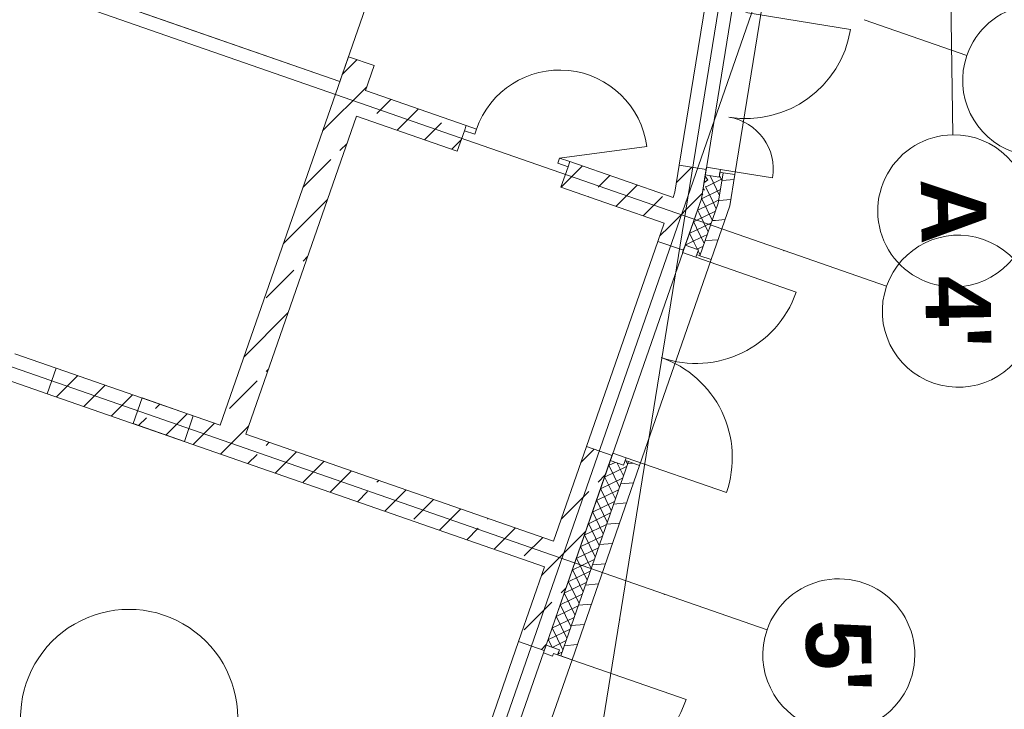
# Model space of a CAD drawing. Extents: x -22247 to 417655, y -187892 to 17509.
# Tile 29 of 62: x -1421 to 7644, y -13460 to -7112. Entities that reach past the tile are written whole.
import ezdxf
from ezdxf.lldxf.tags import DXFTag

# ---------------------------------------------------------------- set-up
doc = ezdxf.new("R2010")
doc.units = 0
doc.header["$LTSCALE"] = 50
for name, color, linetype, lineweight in [('02 Raster Gebäude', 7, 'Continuous', 25), ('20 Außenwände', 7, 'Continuous', 25), ('20 Dach Stb-Decke', 7, 'Continuous', 25), ('20 Innenwände', 7, 'Continuous', 25)]:
    doc.layers.add(name, color=color, linetype=linetype, lineweight=lineweight)
doc.styles.add('ERSTELLTER_STIL_1', font='txt')
tags = doc.linetypes.add('Raster', pattern=[0.8, 0.4, -0.2, 0, -0.2]).pattern_tags.tags
tags[10:11] = [DXFTag(74, 4), DXFTag(75, 0), DXFTag(340, '0'), DXFTag(46, 1.0), DXFTag(50, 0.0), DXFTag(44, 0.0), DXFTag(45, 0.0)]
tags[8:9] = [DXFTag(74, 4), DXFTag(75, 0), DXFTag(340, '0'), DXFTag(46, 1.0), DXFTag(50, 0.0), DXFTag(44, 0.0), DXFTag(45, 0.0)]
tags[6:7] = [DXFTag(74, 4), DXFTag(75, 0), DXFTag(340, '0'), DXFTag(46, 1.0), DXFTag(50, 0.0), DXFTag(44, 0.0), DXFTag(45, 0.0)]
tags[4:5] = [DXFTag(74, 4), DXFTag(75, 0), DXFTag(340, '0'), DXFTag(46, 1.0), DXFTag(50, 0.0), DXFTag(44, 0.0), DXFTag(45, 0.0)]
tags = doc.linetypes.add('Strichlinie eng', pattern=[0.46, 0.3, -0.16]).pattern_tags.tags
tags[6:7] = [DXFTag(74, 4), DXFTag(75, 0), DXFTag(340, '0'), DXFTag(46, 1.0), DXFTag(50, 0.0), DXFTag(44, 0.0), DXFTag(45, 0.0)]
tags[4:5] = [DXFTag(74, 4), DXFTag(75, 0), DXFTag(340, '0'), DXFTag(46, 1.0), DXFTag(50, 0.0), DXFTag(44, 0.0), DXFTag(45, 0.0)]
tags = doc.linetypes.add('Strichlinie_ eng', pattern=[0.46, 0.3, -0.16]).pattern_tags.tags
tags[6:7] = [DXFTag(74, 4), DXFTag(75, 0), DXFTag(340, '0'), DXFTag(46, 1.0), DXFTag(50, 0.0), DXFTag(44, 0.0), DXFTag(45, 0.0)]
tags[4:5] = [DXFTag(74, 4), DXFTag(75, 0), DXFTag(340, '0'), DXFTag(46, 1.0), DXFTag(50, 0.0), DXFTag(44, 0.0), DXFTag(45, 0.0)]
tags = doc.linetypes.add('Öffnungslinie Tür Fenster', pattern=[0.46, 0.3, -0.16]).pattern_tags.tags
tags[6:7] = [DXFTag(74, 4), DXFTag(75, 0), DXFTag(340, '0'), DXFTag(46, 1.0), DXFTag(50, 0.0), DXFTag(44, 0.0), DXFTag(45, 0.0)]
tags[4:5] = [DXFTag(74, 4), DXFTag(75, 0), DXFTag(340, '0'), DXFTag(46, 1.0), DXFTag(50, 0.0), DXFTag(44, 0.0), DXFTag(45, 0.0)]
pattern_1 = [(45, (0, 0), (-339.411, 339.411), []), (45, (-169.7, 169.7), (-339.411, 339.411), [360, -120])]
pattern_2 = [(5, (0, 0), (-15.688, 179.315), [])]
pattern_3 = [(115.81295, (0, 0), (72.01763, 34.83477), []), (205.81295, (0, 0), (-34.83477, 72.01763), [])]

msp = doc.modelspace()

# ---------------------------------------------------------------- hatches: boundary and pattern name
at = {"layer": '20 Außenwände', "linetype": 'Continuous', "lineweight": 0, "ltscale": 3.71293e-05}
h = msp.add_hatch(dxfattribs=at)
h.set_pattern_fill('Beton_Stahlbeton_0009', scale=1000, style=0, pattern_type=2)
h.set_pattern_definition(pattern_1)
h.paths.add_polyline_path([(4652, -8452.3), (4612.1, -8698.8), (4695.4, -8459.3)])
h = msp.add_hatch(dxfattribs=at)
h.set_pattern_fill('Beton_Stahlbeton_0009', scale=1000, style=0, pattern_type=2)
h.set_pattern_definition(pattern_1)
h.paths.add_polyline_path([(4695.4, -8459.3), (4612.1, -8698.8), (4855.4, -8760.3), (4890.8, -8541.6), (4898.8, -8492.2)])
h = msp.add_hatch(dxfattribs=at)
h.set_pattern_fill('Dämmung_hart_2_0009', scale=1000, style=0, pattern_type=2)
h.set_pattern_definition(pattern_3)
h.paths.add_polyline_path([(4855.4, -8760.3), (5011.1, -8799.7), (5056.2, -8520.7), (5026.6, -8516), (5019.1, -8562.3), (4929.3, -8547.8)])
h = msp.add_hatch(dxfattribs=at)
h.set_pattern_fill('Holz_Vollholz_Längsholz__7F', scale=1000, style=0, pattern_type=2)
h.set_pattern_definition(pattern_2)
h.paths.add_polyline_path([(5011.1, -8799.7), (5105.4, -8528.7), (5056.2, -8520.7)])
h = msp.add_hatch(dxfattribs=at)
h.set_pattern_fill('Dämmung_hart_2_0009', scale=1000, style=0, pattern_type=2)
h.set_pattern_definition([(125.8118, (0, 0), (64.87545, 46.81), []), (215.8118, (0, 0), (-46.81, 64.87545), [])])
h.paths.add_polyline_path([(4855.4, -8760.3), (4929.3, -8547.8), (4890.8, -8541.6)])
h = msp.add_hatch(dxfattribs=at)
h.set_pattern_fill('Holz_Vollholz_Längsholz__7F', scale=1000, style=0, pattern_type=2)
h.set_pattern_definition(pattern_2)
h.paths.add_polyline_path([(5105.4, -8528.7), (5011.1, -8799.7), (5118.2, -8826.8), (5164.8, -8538.3)])
h = msp.add_hatch(dxfattribs=at)
h.set_pattern_fill('Beton_Stahlbeton_0009', scale=1000, style=0, pattern_type=2)
h.set_pattern_definition(pattern_1)
h.paths.add_polyline_path([(4454.2, -9152.6), (4534.2, -9180.4), (4612.1, -8698.8)])
h = msp.add_hatch(dxfattribs=at)
h.set_pattern_fill('Beton_Stahlbeton_0009', scale=1000, style=0, pattern_type=2)
h.set_pattern_definition(pattern_1)
h.paths.add_polyline_path([(4612.1, -8698.8), (4534.2, -9180.4), (4690.3, -9234.7), (4706.7, -9187.5), (4855.4, -8760.3)])
h = msp.add_hatch(dxfattribs=at)
h.set_pattern_fill('Dämmung_hart_2_0009', scale=1000, style=0, pattern_type=2)
h.set_pattern_definition(pattern_3)
h.paths.add_polyline_path([(4706.7, -9187.5), (4782.1, -9213.7), (4855.4, -8760.3)])
h = msp.add_hatch(dxfattribs=at)
h.set_pattern_fill('Dämmung_hart_2_0009', scale=1000, style=0, pattern_type=2)
h.set_pattern_definition(pattern_3)
h.paths.add_polyline_path([(4855.4, -8760.3), (4782.1, -9213.7), (4829.5, -9230.2), (4814.1, -9274.6), (4842.4, -9284.5), (5011.1, -8799.7)])
h = msp.add_hatch(dxfattribs=at)
h.set_pattern_fill('Holz_Vollholz_Längsholz__7F', scale=1000, style=0, pattern_type=2)
h.set_pattern_definition(pattern_2)
h.paths.add_polyline_path([(5011.1, -8799.7), (4842.4, -9284.5), (4927.9, -9314.2)])
h = msp.add_hatch(dxfattribs=at)
h.set_pattern_fill('Holz_Vollholz_Längsholz__7F', scale=1000, style=0, pattern_type=2)
h.set_pattern_definition(pattern_2)
h.paths.add_polyline_path([(5011.1, -8799.7), (4927.9, -9314.2), (4946.3, -9320.6), (5118.2, -8826.8)])
h = msp.add_hatch(dxfattribs=at)
h.set_pattern_fill('Beton_Stahlbeton_0009', scale=1000, style=0, pattern_type=2)
h.set_pattern_definition(pattern_1)
h.paths.add_polyline_path([(3172.3, -12836.4), (3408.4, -12918.6), (3424.8, -12871.4), (4016.6, -11170.9), (4033, -11123.6), (3796.9, -11041.5)])
h = msp.add_hatch(dxfattribs=at)
h.set_pattern_fill('Dämmung_hart_2_0009', scale=1000, style=0, pattern_type=2)
h.set_pattern_definition(pattern_3)
h.paths.add_polyline_path([(4016.6, -11170.9), (3424.8, -12871.4), (3547.6, -12914.1), (3532.2, -12958.5), (3560.5, -12968.3), (4183.1, -11179.1), (4154.8, -11169.2), (4139.4, -11213.6)])
h = msp.add_hatch(dxfattribs=at)
h.set_pattern_fill('Holz_Vollholz_Längsholz__7F', scale=1000, style=0, pattern_type=2)
h.set_pattern_definition(pattern_2)
h.paths.add_polyline_path([(3560.5, -12968.3), (3664.4, -13004.5), (4287, -11215.2), (4183.1, -11179.1)])
at = {"layer": '20 Innenwände', "linetype": 'Continuous', "lineweight": 0, "ltscale": 3.71293e-05}
h = msp.add_hatch(dxfattribs=at)
h.set_pattern_fill('Beton_Stahlbeton_0009', scale=1000, style=0, pattern_type=2)
h.set_pattern_definition(pattern_1)
h.paths.add_polyline_path([(424.9, -10844.8), (661, -10927), (1841.5, -7535), (1605.4, -7452.8)])
h = msp.add_hatch(dxfattribs=at)
h.set_pattern_fill('Beton_Stahlbeton_0009', scale=1000, style=0, pattern_type=2)
h.set_pattern_definition(pattern_1)
h.paths.add_polyline_path([(1762, -7763.5), (1679.8, -7999.6), (2608.3, -8322.7), (2690.4, -8086.6)])
h = msp.add_hatch(dxfattribs=at)
h.set_pattern_fill('Beton_Stahlbeton_0009', scale=1000, style=0, pattern_type=2)
h.set_pattern_definition(pattern_1)
h.paths.add_polyline_path([(3562.2, -8654.7), (4512.4, -8985.4), (4594.5, -8749.3), (3644.3, -8418.6)])
h = msp.add_hatch(dxfattribs=at)
h.set_pattern_fill('Beton_Stahlbeton_0009', scale=1000, style=0, pattern_type=2)
h.set_pattern_definition(pattern_1)
h.paths.add_polyline_path([(-1169, -10554.8), (3411.5, -12148.9), (3493.7, -11912.8), (-1086.8, -10318.7)])

# ---------------------------------------------------------------- linework, layer by layer
at = {"layer": '02 Raster Gebäude', "color": 1, "linetype": 'Raster', "lineweight": 18, "ltscale": 0.000188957, "true_color": 0xf50000}
for p, q in [((-809.7, -24659.9), (12317.3, 13063.2)), ((8236.6, 12926.2), (4101.8, -12636.6)), ((7121.8, -4822.7), (7169.3, -8172)), ((-4304.8, -5784.5), (5616, -9237.1)), ((6355.4, -7112.2), (7299.8, -7440.8)), ((5616, -9237.1), (6560.4, -9565.8)), ((-4433.1, -9286.5), (4515.1, -12400.6)), ((4515.1, -12400.6), (5459.6, -12729.3)), ((4101.8, -12636.6), (3586.9, -15819.6))]:
    msp.add_line(p, q, dxfattribs=at)
at = {"layer": '02 Raster Gebäude', "color": 1, "linetype": 'Continuous', "lineweight": 18, "ltscale": 0.000188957, "true_color": 0xf50000}
for points in [[(8622.1, -7901, 1), (7299.8, -7440.8, 1)], [(7169.3, -8172, 1), (7189.1, -9571.9, 1)], [(7882.6, -10025.9, 1), (6560.4, -9565.8, 1)], [(6781.8, -13189.4, 1), (5459.6, -12729.3, 1)]]:
    msp.add_lwpolyline(points, format="xyb", close=True, dxfattribs=at)
at = {"layer": '02 Raster Gebäude', "color": 1, "linetype": 'Raster', "lineweight": 18, "ltscale": 0.000188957, "true_color": 0xf50000}
for p in [(5616, -9237.1), (5616, -9237.1), (4515.1, -12400.6), (4515.1, -12400.6), (4101.8, -12636.6), (4101.8, -12636.6)]:
    msp.add_point(p, dxfattribs=at)
at = {"layer": '20 Außenwände', "color": 7, "linetype": 'Continuous', "lineweight": 13, "ltscale": 3.71293e-05}
for p, q in [((4652, -8452.3), (4893.1, -6961.7)), ((5164.8, -8538.3), (5406.9, -7041.8)), ((5264.5, -7045.1), (6229, -7201.1)), ((4898.8, -8492.2), (4652, -8452.3)), ((4898.8, -8492.2), (4652, -8452.3)), ((4890.8, -8541.6), (4902.4, -8469.5)), ((4890.8, -8541.6), (4898.8, -8492.2)), ((4890.8, -8541.6), (4898.8, -8492.2)), ((4890.8, -8541.6), (4898.8, -8492.2)), ((4902.4, -8469.5), (5030.8, -8490.3)), ((5011.1, -8799.7), (5056.2, -8520.7)), ((5011.1, -8799.7), (5056.2, -8520.7)), ((5030.8, -8490.3), (5019.1, -8562.3)), ((5026.6, -8516), (5019.1, -8562.3)), ((5026.6, -8516), (5019.1, -8562.3)), ((5026.6, -8516), (5019.1, -8562.3)), ((5056.2, -8520.7), (5026.6, -8516)), ((5056.2, -8520.7), (5026.6, -8516)), ((5164.8, -8538.3), (5056.2, -8520.7)), ((5164.8, -8538.3), (5056.2, -8520.7)), ((4855.4, -8760.3), (4890.8, -8541.6)), ((4855.4, -8760.3), (4890.8, -8541.6)), ((5019.1, -8562.3), (4890.8, -8541.6)), ((5019.1, -8562.3), (4890.8, -8541.6)), ((5019.1, -8562.3), (4890.8, -8541.6)), ((5019.1, -8562.3), (4890.8, -8541.6)), ((4706.7, -9187.5), (4855.4, -8760.3)), ((4842.4, -9284.5), (5011.1, -8799.7)), ((3796.9, -11041.5), (4454.2, -9152.6)), ((4690.3, -9234.7), (4454.2, -9152.6)), ((4690.3, -9234.7), (4454.2, -9152.6)), ((4706.7, -9187.5), (4682.8, -9256.5)), ((4706.7, -9187.5), (4690.3, -9234.7)), ((4706.7, -9187.5), (4690.3, -9234.7)), ((4706.7, -9187.5), (4690.3, -9234.7)), ((4829.5, -9230.2), (4706.7, -9187.5)), ((4829.5, -9230.2), (4706.7, -9187.5)), ((4829.5, -9230.2), (4706.7, -9187.5)), ((4829.5, -9230.2), (4706.7, -9187.5)), ((4805.5, -9299.2), (4829.5, -9230.2)), ((4814.1, -9274.6), (4829.5, -9230.2)), ((4814.1, -9274.6), (4829.5, -9230.2)), ((4814.1, -9274.6), (4829.5, -9230.2)), ((4287, -11215.2), (4946.3, -9320.6)), ((4682.8, -9256.5), (4805.5, -9299.2)), ((4805.5, -9299.2), (5728.3, -9620.3)), ((4842.4, -9284.5), (4814.1, -9274.6)), ((4842.4, -9284.5), (4814.1, -9274.6)), ((4946.3, -9320.6), (4842.4, -9284.5)), ((4946.3, -9320.6), (4842.4, -9284.5)), ((4033, -11123.6), (3796.9, -11041.5)), ((4033, -11123.6), (3796.9, -11041.5)), ((4016.6, -11170.9), (4040.6, -11101.9)), ((4016.6, -11170.9), (4033, -11123.6)), ((4016.6, -11170.9), (4033, -11123.6)), ((4016.6, -11170.9), (4033, -11123.6)), ((4040.6, -11101.9), (4163.3, -11144.6)), ((4163.3, -11144.6), (4139.4, -11213.6)), ((3424.8, -12871.4), (4016.6, -11170.9)), ((3560.5, -12968.3), (4183.1, -11179.1)), ((4139.4, -11213.6), (4016.6, -11170.9)), ((4139.4, -11213.6), (4016.6, -11170.9)), ((4139.4, -11213.6), (4016.6, -11170.9)), ((4139.4, -11213.6), (4016.6, -11170.9)), ((4154.8, -11169.2), (4139.4, -11213.6)), ((4154.8, -11169.2), (4139.4, -11213.6)), ((4154.8, -11169.2), (4139.4, -11213.6)), ((4183.1, -11179.1), (4154.8, -11169.2)), ((4183.1, -11179.1), (4154.8, -11169.2)), ((4287, -11215.2), (4183.1, -11179.1)), ((4287, -11215.2), (4183.1, -11179.1)), ((2350.7, -15197.6), (3172.3, -12836.4)), ((3408.4, -12918.6), (3172.3, -12836.4)), ((3408.4, -12918.6), (3172.3, -12836.4)), ((3424.8, -12871.4), (3400.8, -12940.3)), ((3424.8, -12871.4), (3408.4, -12918.6)), ((3424.8, -12871.4), (3408.4, -12918.6)), ((3424.8, -12871.4), (3408.4, -12918.6)), ((3547.6, -12914.1), (3424.8, -12871.4)), ((3547.6, -12914.1), (3424.8, -12871.4)), ((3547.6, -12914.1), (3424.8, -12871.4)), ((3547.6, -12914.1), (3424.8, -12871.4)), ((3400.8, -12940.3), (3485.8, -12969.9)), ((3485.8, -12969.9), (3494.1, -12946.3)), ((3494.1, -12946.3), (3531.8, -12959.4)), ((3531.8, -12959.4), (3547.6, -12914.1)), ((3531.8, -12959.4), (4714.3, -13370.9)), ((3532.2, -12958.5), (3547.6, -12914.1)), ((3532.2, -12958.5), (3547.6, -12914.1)), ((3532.2, -12958.5), (3547.6, -12914.1)), ((3560.5, -12968.3), (3532.2, -12958.5)), ((3560.5, -12968.3), (3532.2, -12958.5)), ((2840.8, -15371.3), (3664.4, -13004.5)), ((3664.4, -13004.5), (3560.5, -12968.3)), ((3664.4, -13004.5), (3560.5, -12968.3))]:
    msp.add_line(p, q, dxfattribs=at)
at = {"layer": '20 Außenwände', "color": 7, "linetype": 'Strichlinie eng', "lineweight": 13, "ltscale": 3.71293e-05}
for p, q in [((5030.8, -8490.3), (5511.5, -8568)), ((4163.3, -11144.6), (5086.1, -11465.7))]:
    msp.add_line(p, q, dxfattribs=at)
at = {"layer": '20 Außenwände', "color": 7, "linetype": 'Continuous', "lineweight": 13, "ltscale": 3.71293e-05}
for points in [[(4652, -8452.3), (4612.1, -8698.8)], [(5118.2, -8826.8), (5164.8, -8538.3)], [(4612.1, -8698.8), (4594.5, -8749.3)], [(4946.3, -9320.6), (5118.2, -8826.8)], [(4512.4, -8985.4), (4454.2, -9152.6)], [(3796.9, -11041.5), (3493.7, -11912.8)], [(3664.4, -13004.5), (4287, -11215.2)], [(3411.5, -12148.9), (3172.3, -12836.4)]]:
    msp.add_lwpolyline(points, dxfattribs=at)
for centre, radius, start, end in [((5264.5, -7045.1), 977, 260.81181, 350.81181), ((4805.5, -9299.2), 977, 250.81295, 340.81295), ((3531.8, -12959.4), 1252, 250.81295, 340.81295)]:
    msp.add_arc(centre, radius, start, end, dxfattribs=at)
at = {"layer": '20 Außenwände', "color": 7, "linetype": 'Strichlinie eng', "lineweight": 13, "ltscale": 3.71293e-05}
for centre, radius, start, end in [((5030.8, -8490.3), 487, 350.81181, 80.81181), ((4163.3, -11144.6), 977, 340.81295, 70.81295)]:
    msp.add_arc(centre, radius, start, end, dxfattribs=at)
at = {"layer": '20 Dach Stb-Decke', "color": 7, "linetype": 'Öffnungslinie Tür Fenster', "lineweight": 13, "ltscale": 3.71293e-05}
for points in [[(-17270.9, -218.1), (-17141.9, -9321.8), (-14878, -23921.2), (-945.9, -25431.5), (4855.4, -8760.3), (7105.5, 5150.2), (6978.8, 14088.7), (-6551.1, 13896.9), (-15219.8, 6412.2)], [(-4329.7, -5643.5), (1525.8, -7681.4), (2183.2, -5792.5), (-3672.3, -3754.7)]]:
    msp.add_lwpolyline(points, close=True, dxfattribs=at)
msp.add_lwpolyline([(577.7, -13668.9, 1), (-1405.8, -13412.3, 1)], format="xyb", close=True, dxfattribs=at)
at = {"layer": '20 Innenwände', "color": 7, "linetype": 'Strichlinie_ eng', "lineweight": 13, "ltscale": 3.71293e-05}
msp.add_line((1525.8, -7681.4), (-5196.9, -5341.7), dxfattribs=at)
at = {"layer": '20 Innenwände', "color": 7, "linetype": 'Continuous', "lineweight": 13, "ltscale": 3.71293e-05}
for p, q in [((1605.4, -7452.8), (1841.5, -7535)), ((1605.4, -7452.8), (1841.5, -7535)), ((2608.3, -8322.7), (2674, -8133.8)), ((2608.3, -8322.7), (2674, -8133.8)), ((2674, -8133.8), (2690.4, -8086.6)), ((2690.4, -8086.6), (2674, -8133.8)), ((2674, -8133.8), (2690.4, -8086.6)), ((2674, -8133.8), (2690.4, -8086.6)), ((2674, -8133.8), (2768.5, -8166.7)), ((2784.9, -8119.5), (2690.4, -8086.6)), ((2768.5, -8166.7), (2784.9, -8119.5)), ((3549.9, -8385.7), (4352.9, -8279.9)), ((3549.9, -8385.7), (3533.5, -8432.9)), ((3644.3, -8418.6), (3549.9, -8385.7)), ((3627.9, -8465.8), (3644.3, -8418.6)), ((3627.9, -8465.8), (3644.3, -8418.6)), ((3627.9, -8465.8), (3644.3, -8418.6)), ((3627.9, -8465.8), (3644.3, -8418.6)), ((3533.5, -8432.9), (3627.9, -8465.8)), ((3562.2, -8654.7), (3627.9, -8465.8)), ((3562.2, -8654.7), (3627.9, -8465.8)), ((-1464.6, -10187.2), (-1086.8, -10318.7)), ((-1169, -10554.8), (-1086.8, -10318.7)), ((-1169, -10554.8), (-1086.8, -10318.7)), ((-1546.7, -10423.3), (-1169, -10554.8)), ((-377, -10830.4), (-294.9, -10594.3)), ((177.4, -10758.6), (-294.9, -10594.3)), ((95.2, -10994.7), (177.4, -10758.6)), ((95.2, -10994.7), (-377, -10830.4))]:
    msp.add_line(p, q, dxfattribs=at)
for points in [[(1605.4, -7452.8), (424.9, -10844.8)], [(1762, -7763.5), (1841.5, -7535)], [(2690.4, -8086.6), (1762, -7763.5)], [(661, -10927), (1679.8, -7999.6)], [(1679.8, -7999.6), (2608.3, -8322.7)], [(4594.5, -8749.3), (3644.3, -8418.6)], [(3562.2, -8654.7), (4512.4, -8985.4)], [(424.9, -10844.8), (-1086.8, -10318.7)], [(-1169, -10554.8), (3411.5, -12148.9)], [(3493.7, -11912.8), (661, -10927)]]:
    msp.add_lwpolyline(points, dxfattribs=at)
msp.add_arc((3549.9, -8385.7), 810, 7.50744, 160.81117, dxfattribs=at)

# ---------------------------------------------------------------- texts
at = {"layer": '02 Raster Gebäude', "color": 1, "lineweight": 18, "ltscale": 0.000188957, "true_color": 0xf50000, "char_height": 600, "attachment_point": 1, "rotation": 270.81197, "style": 'ERSTELLTER_STIL_1'}
for s, insert in [('\\A1;{\\fArial|b1|i0|c0|p0;\\W1;A}', (7475, -8570.6)), ("\\A1;{\\fArial|b1|i0|c0|p0;\\W1;4'}", (7516.8, -9465)), ("\\A1;{\\fArial|b1|i0|c0|p0;\\W1;5'}", (6416, -12628.5))]:
    msp.add_mtext(s, dxfattribs=dict(at, insert=insert))

doc.saveas('drawing.dxf')
